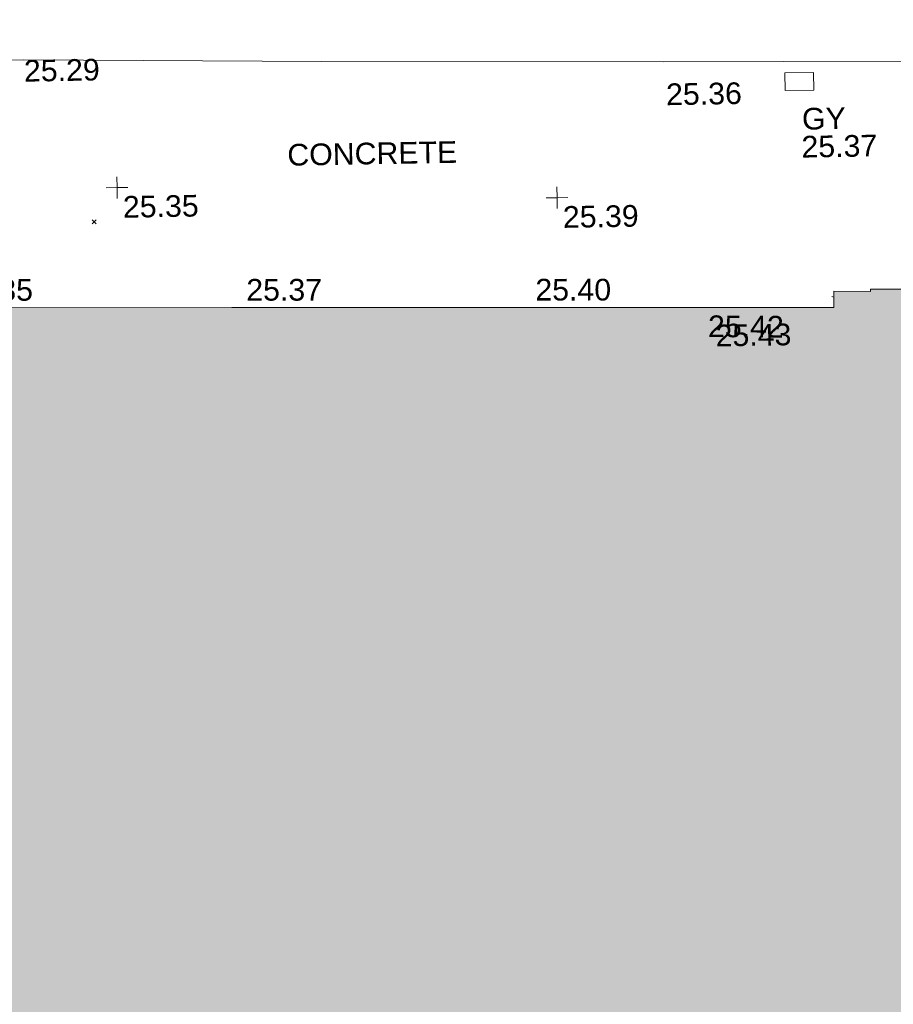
# Model space of a CAD drawing. Header units: millimetres. Extents: x -287732 to 520720, y -88450 to 287754.
# Tile 165 of 256: x -149992 to -134881, y 154294 to 171329. Entities that reach past the tile are written whole.
import ezdxf

# ---------------------------------------------------------------- set-up
doc = ezdxf.new("R2010")
doc.units = ezdxf.units.MM
doc.linetypes.add('IMPORT-UG_ELEC_STREET LIGHTING_QLB2 _2_', pattern=[2700, 1500, -300.0000000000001, 0, -250, 150, -300.0000000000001, 0, -200])
for name, color, linetype, lineweight, true_color in [('00_TOPO_BUILDING_OUTLINE', 5, 'Continuous', 9, 0x0000ff), ('00_TOPO_EAVE', 7, 'Continuous', 9, 0x666666), ('00_TOPO_LEVEL_SPOT', 7, 'Continuous', 9, 0x666666), ('00_TOPO_SERV_GULLY', 7, 'Continuous', 9, 0x5252a5), ('00_UAV_BUILDING_OUTLINE', 5, 'Continuous', 9, 0x0000ff), ('12333-PUM-2D-U-0001-C01 - Rev2_REVIT IMPORT_dwg', 7, 'Continuous', 9, 0x767676), ('A_RHA_Line', 7, 'Continuous', 9, 0x00a600)]:
    doc.layers.add(name, color=color, linetype=linetype, lineweight=lineweight, true_color=true_color)
for name, color, linetype, lineweight in [('00_TOPO_DRIVE_WAY', 7, 'Continuous', 9), ('00_TOPO_SURVEY_TEXT', 7, 'Continuous', 9), ('A_RHA_Detail', 7, 'Continuous', 9), ('GEN-TEXT', 7, 'Continuous', 9)]:
    doc.layers.add(name, color=color, linetype=linetype, lineweight=lineweight)
doc.styles.add('Swis721 Lt BT_2', font='swissl.ttf', dxfattribs={"height": 375})

# ---------------------------------------------------------------- blocks, each defined once
blk = doc.blocks.new('12333-PUM-2D-U-0001-C01 - Rev2_REVIT IMPORT_dwg_MSL_Eaves_SYM_1-V10-Site Location Plan Proposed')
at = {"layer": '00_TOPO_EAVE', "color": 254, "true_color": 0xcccccc}
blk.add_line((-268.8133438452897, 87.51446001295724), (-356.5791934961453, 116.0873754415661), dxfattribs=at)
blk = doc.blocks.new('12333-PUM-2D-U-0001-C01 - Rev2_REVIT IMPORT_dwg_MM-2077200-Site Location Plan Proposed')
at = {"layer": '00_TOPO_LEVEL_SPOT', "color": 254, "true_color": 0xcccccc, "flags": 128}
for points in [[(500.0000000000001, 0), (0, 0), (0, 500.0000000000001)], [(0, -500.0000000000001), (0, 0), (-500.0000000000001, 0)]]:
    blk.add_lwpolyline(points, dxfattribs=at)
blk = doc.blocks.new('12333-PUM-2D-U-0001-C01 - Rev2_REVIT IMPORT_dwg_MGS62954_T2_Galway_ITM_3d_Rev1-2077680-Site Location Plan Proposed')
at = {"layer": '00_TOPO_DRIVE_WAY', "color": 254, "true_color": 0xcccccc, "flags": 128}
blk.add_lwpolyline([(533747634.9638193, 725728748.7596011), (533750821.4659277, 725728675.1209817), (533755039.3341944, 725728649.0769134), (533760195.1452595, 725728528.2893878), (533766107.9389402, 725728420.0941715), (533772325.3917744, 725728327.5430996), (533775213.6032514, 725728177.2023904)], dxfattribs=at)
at = {"layer": '00_TOPO_SERV_GULLY', "color": 254, "true_color": 0xcccccc}
for p, q in [((533768198.4000001, 725728190.4000002), (533768693.7000002, 725728190.4000002)), ((533768198.4000001, 725728190.4000002), (533768198.4000001, 725727885.6000001)), ((533768693.7000002, 725728190.4000002), (533768693.7000001, 725727885.6000001)), ((533768198.4000001, 725727885.6000001), (533768693.7000001, 725727885.6000001))]:
    blk.add_line(p, q, dxfattribs=at)
at = {"xscale": 0.375, "yscale": 0.375, "zscale": 0.375}
for name, p in [('12333-PUM-2D-U-0001-C01 - Rev2_REVIT IMPORT_dwg_MM-2077200-Site Location Plan Proposed', (533756613.9612697, 725726408.2286497)), ('12333-PUM-2D-U-0001-C01 - Rev2_REVIT IMPORT_dwg_MM-2077200-Site Location Plan Proposed', (533764220, 725726100)), ('12333-PUM-2D-U-0001-C01 - Rev2_REVIT IMPORT_dwg_MSL_Eaves_SYM_1-V10-Site Location Plan Proposed', (533769077.0662468, 725724267.6100247))]:
    blk.add_blockref(name, p, dxfattribs=at)
at = {"layer": '00_TOPO_BUILDING_OUTLINE', "color": 251, "true_color": 0x666666, "insert": (533766920.0000001, 725723855.2296079), "char_height": 375, "width": 1495.902363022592, "attachment_point": 1, "line_spacing_factor": 1.005061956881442, "style": 'Swis721 Lt BT_2'}
blk.add_mtext('25.43', dxfattribs=at)
at = {"layer": '00_TOPO_DRIVE_WAY', "color": 251, "true_color": 0x666666, "char_height": 375, "width": 1495.902363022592, "attachment_point": 1, "line_spacing_factor": 1.005061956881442, "style": 'Swis721 Lt BT_2'}
for s, insert in [('25.29', (533755039.3, 725728644.329608)), ('25.36', (533766136.5379891, 725728043.2684274))]:
    blk.add_mtext(s, dxfattribs=dict(at, insert=insert))
at = {"layer": '00_TOPO_LEVEL_SPOT', "char_height": 375, "width": 1495.902363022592, "attachment_point": 1, "line_spacing_factor": 1.005061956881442, "style": 'Swis721 Lt BT_2'}
for s, insert in [('25.35', (533756709.0808527, 725726260.8102245)), ('25.39', (533764315.0808527, 725725952.6102245))]:
    blk.add_mtext(s, dxfattribs=dict(at, insert=insert))
at = {"layer": '00_TOPO_SERV_GULLY', "color": 251, "true_color": 0x666666, "char_height": 375, "attachment_point": 1, "line_spacing_factor": 1.005061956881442, "style": 'Swis721 Lt BT_2'}
for s, insert, width in [('GY', (533768479.9942289, 725727579.0293729), 821.5590755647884), ('25.37', (533768462.4185582, 725727096.0066444), 1495.902363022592)]:
    blk.add_mtext(s, dxfattribs=dict(at, insert=insert, width=width))
at = {"layer": '00_TOPO_SURVEY_TEXT', "color": 251, "true_color": 0x666666, "insert": (533759568.2390252, 725727111.0222985), "char_height": 375, "width": 3286.236302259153, "attachment_point": 1, "line_spacing_factor": 1.005061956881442, "style": 'Swis721 Lt BT_2'}
blk.add_mtext('CONCRETE', dxfattribs=at)
at = {"layer": '00_UAV_BUILDING_OUTLINE', "color": 251, "true_color": 0x666666, "char_height": 375, "width": 1495.902363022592, "attachment_point": 1, "line_spacing_factor": 1.005061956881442, "style": 'Swis721 Lt BT_2'}
for s, insert, rotation in [('25.35', (533753821.735398, 725724875.2645515), 359.02223484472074), ('25.37', (533758820.9457109, 725724789.9436386), 359.02223484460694), ('25.40', (533763820.1560237, 725724704.6227255), 359.02223484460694), ('25.42', (533766795.8424582, 725724020.4512489), 358.5905124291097)]:
    blk.add_mtext(s, dxfattribs=dict(at, insert=insert, rotation=rotation))
blk = doc.blocks.new('12333-PUM-2D-U-0001-C01 - Rev2_REVIT IMPORT_dwg-1620468-Site Location Plan Proposed')
at = {"layer": 'GEN-TEXT', "color": 253, "true_color": 0xaaaaaa}
for p, q in [((115093.9948138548, 109935.2884822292), (115164.705491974, 110005.9991603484)), ((115164.705491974, 109935.2884822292), (115093.9948138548, 110005.9991603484))]:
    blk.add_line(p, q, dxfattribs=at)
blk.add_blockref('12333-PUM-2D-U-0001-C01 - Rev2_REVIT IMPORT_dwg_MGS62954_T2_Galway_ITM_3d_Rev1-2077680-Site Location Plan Proposed', (-533641079.6498471, -725615854.3561786))

msp = doc.modelspace()

# ---------------------------------------------------------------- hatches: boundary and pattern name
at = {"layer": 'A_RHA_Detail', "true_color": 0xc0c0c0}
h = msp.add_hatch(color=9, dxfattribs=at)
h.paths.add_polyline_path([(-80880.60083809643, -68502.79057078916), (-80400.865924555, -68483.41509113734), (-80400.865924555, -62984.64684185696), (-24474.85765177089, -63009.32043784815), (-24456.14471271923, -50840.30023858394), (-36622.55041039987, -50831.65104353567), (-36622.55041039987, -44228.57792613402), (-50959.0526582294, -44218.38599194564), (-50959.0526582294, -42573.78171514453), (-54563.9325804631, -42571.21897729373), (-54565.69773352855, -45054.17447474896), (-92408.82109321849, -45027.27149621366), (-92411.78875845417, -49201.74309222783), (-100061.9988811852, -49201.74309222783), (-100052.2214449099, -64852.82557838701), (-86120.90825229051, -64852.82557838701), (-86092.1662649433, -62957.90041523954), (-84861.10047608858, -62957.90041523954), (-84854.79052929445, -68240.109737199), (-80870.60226892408, -68240.10973722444)])
h.paths.add_polyline_path([(-137238.9269902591, -68461.9384092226), (-132719.7426408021, -68433.0633692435), (-132847.0731201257, -62850.04282283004), (-130454.6837966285, -62916.63108078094), (-130498.2830220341, -61355.85393642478), (-117581.136331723, -61423.42893438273), (-117492.3908565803, -49183.91309190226), (-125136.5200282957, -49178.47881952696), (-125133.572703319, -45032.61887136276), (-163007.1824077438, -45005.6942194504), (-163007.1824076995, -44090.2963411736), (-163123.8521269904, -44090.21339942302), (-163122.6389897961, -42383.75184302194), (-166563.8543419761, -42383.75184298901), (-166565.034908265, -44044.39824208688), (-193158.4656786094, -44025.49275805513), (-193195.152889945, -62863.65652504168), (-137269.7106414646, -62916.63108078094), (-137254.3708868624, -65679.90523788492)])
h.paths.add_polyline_path([(120310.9497607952, -32334.28230164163), (120312.4652266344, -31610.73011961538), (133451.2244789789, -31638.24899384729), (133469.2230092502, -19717.98315780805), (121295.7536929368, -19692.48606430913), (121319.8434528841, -8190.941560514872), (112277.0825930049, -8172.001674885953), (112263.1770823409, -14811.1234547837), (78285.85310969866, -14739.95861438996), (78292.82277619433, -8167.077575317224), (75241.99098605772, -8160.673431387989), (69355.76844233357, -8152.931592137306), (69353.6659720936, -9156.74635762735), (68372.60878945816, -9154.691552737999), (68372.60878945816, -13705.52853215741), (69333.7233474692, -13707.54156770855), (69325.07112547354, -16249.53369228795), (66623.4489111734, -16249.53369228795), (66619.79243935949, -17995.29925530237), (65989.07757494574, -17995.2992552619), (65985.44262772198, -19730.78799483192), (57152.23993377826, -19712.28702421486), (57127.42535098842, -31559.89463417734), (70277.87165424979, -31587.43801817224), (70277.87165431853, -32271.7414715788), (78263.96947909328, -32285.12944888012), (78266.62661740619, -31019.79372153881), (112335.8856506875, -31091.15111860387), (112335.8856506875, -32317.57330553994), (119781.4233959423, -32333.17321913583)])
h.paths.add_polyline_path([(7503.717409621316, -1791.439263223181), (15482.43097392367, -674.0213231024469), (15484.0826588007, 148.1327206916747), (56188.28042539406, 205.5276654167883), (56155.84326007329, 14338.3166313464), (18016.62665935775, 14236.48149539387), (17967.9025208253, 34313.18372071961), (21727.10644863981, 34324.0692624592), (21708.90974962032, 40608.10218321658), (18009.66447159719, 40608.10218321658), (17995.54603706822, 45483.75063442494), (9770.084204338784, 45420.6329473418), (3966.213879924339, 45446.76585222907), (3984.771235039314, 14176.56786832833), (1023.062455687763, 14176.56786837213), (-276.5134647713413, 14190.52623461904), (-231.6790044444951, 5968.135265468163), (-226.4491536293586, 193.7444677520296), (553.0869992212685, 183.4716499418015), (7477.609307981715, 143.2867586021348), (7488.638446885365, -674.0213231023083)])
h.paths.add_polyline_path([(77755.59663317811, 53.47451145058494), (77729.51881611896, 1699.844979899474), (94464.47132486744, 1659.976083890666), (94606.37913471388, 17991.390236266), (88810.4190114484, 18015.03260816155), (88799.89418497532, 14436.74271609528), (69413.88950349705, 14457.8773889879), (69377.35724448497, 99.62816357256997), (75241.99098605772, 67.32134432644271)])
h.paths.add_polyline_path([(61252.12079701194, 46453.95617366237), (105774.7348988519, 46472.68783506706), (105768.2642198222, 61852.61234306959), (92285.13876309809, 61852.61234306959), (92308.59670399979, 65784.30757140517), (96107.4668000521, 65767.60445243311), (96059.68081117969, 75209.20847378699), (101084.8427276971, 75071.88872764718), (104988.0046543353, 74765.36560406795), (108403.6894220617, 74363.8408943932), (112009.2703903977, 73787.25420861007), (115645.3524815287, 73049.69667206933), (116890.8108051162, 72761.69136252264), (120208.9929833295, 71893.18353872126), (120865.241739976, 71703.68484519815), (124135.6329506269, 70669.67317906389), (127435.6253142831, 69480.50055823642), (127820.4368670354, 69394.93141813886), (128274.3081769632, 69331.69585753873), (128731.8791144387, 69306.66104516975), (129189.9401488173, 69320.00258290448), (129645.2782985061, 69371.62688826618), (130094.6997111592, 69461.17185603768), (130535.0520071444, 69588.00939074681), (130963.246434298, 69751.24981927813), (131376.2795165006, 69949.74812590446), (131771.2541232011, 70182.11198903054), (132162.5575600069, 70460.5404660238), (132496.0921583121, 70741.69081113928), (132820.871367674, 71064.98072578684), (133117.4593294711, 71414.31364272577), (133383.77568926, 71787.23923950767), (133616.5473239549, 72178.5372844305), (133817.1647262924, 72590.54524898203), (133982.6025969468, 73017.89547513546), (134111.7005086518, 73457.59040801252), (134203.5529320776, 73906.54590458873), (134257.5155883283, 74361.61286216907), (134272.5462649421, 74819.5993153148), (134250.5259875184, 75277.29281745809), (134189.6227572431, 75731.48297747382), (134090.9274700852, 76178.98397757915), (133955.1324028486, 76616.65691993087), (133783.1900598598, 77041.43184345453), (133576.3064937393, 77450.32925647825), (133335.932843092, 77840.48103920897), (133063.7551572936, 78209.15055532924), (132761.6825665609, 78553.75185442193), (132431.8338935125, 78871.8678050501), (132076.5227905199, 79161.26705197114), (131698.2415080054, 79419.91966861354), (131299.6434187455, 79646.01139197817), (131093.5942456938, 79746.34209763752), (132146.0467355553, 83110.22226145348), (122787.7632953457, 86282.54285518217), (121604.3555412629, 82800.3591886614), (117095.9864227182, 83870.84033785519), (116841.9598400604, 83526.35449572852), (116120.5435466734, 91221.93611972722), (110237.7341284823, 91274.27491021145), (110194.3680786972, 90435.39030214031), (104988.0046543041, 90486.49901390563), (104973.2761846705, 94309.82427956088), (103746.1314668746, 94309.8242795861), (103839.9937121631, 122852.1474271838), (96365.09202306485, 122931.9599470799), (96350.3400238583, 123952.4168585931), (104555.5505249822, 123902.1925226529), (104607.3234458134, 120248.5396156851), (125502.5015002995, 120134.1933400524), (125662.0200253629, 137657.3796882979), (114479.5865733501, 137699.2256881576), (114382.306264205, 129149.9458158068), (104644.159003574, 129187.9975073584), (104577.9931702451, 126217.3903144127), (101184.4926406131, 126159.1566967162), (101264.6166812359, 135959.2655565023), (89967.23178808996, 135988.8856164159), (89927.63362986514, 125823.6463181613), (93630.53562302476, 125840.7948842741), (93580.65688892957, 122931.9599470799), (88697.38835376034, 122904.7310126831), (88679.3898954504, 95739.09143775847), (86378.25848996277, 95739.09143775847), (86378.18187189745, 96178.1008337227), (83279.50743284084, 96200.92083327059), (83273.62493422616, 95735.74732133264), (70169.67509619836, 95733.22421950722), (70166.26842742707, 96272.07409347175), (66674.99731294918, 96257.14073655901), (66654.74538556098, 95755.71092136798), (65784.77231079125, 95755.71092136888), (65887.65094984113, 117470.630565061), (53473.3427162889, 117487.9046429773), (53434.44066309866, 98570.46349063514), (40649.41626916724, 98570.46349063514), (40610.16711559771, 94406.01479078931), (38853.82372868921, 94410.36303440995), (38848.65589191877, 89463.65332729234), (40612.46601912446, 89518.45976927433), (40665.38257362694, 86257.73741128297), (38372.19584460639, 86305.72309285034), (38369.79374539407, 76901.0507917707), (50937.9512507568, 76944.40198294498), (50922.88567286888, 74598.78180889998), (56484.9061132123, 74588.85093771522), (56484.9061132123, 75194.85181995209), (92465.4037153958, 75233.0258166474), (92645.92783662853, 71766.64845094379), (89810.55521366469, 69362.83965827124), (85313.16173974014, 69360.94750420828), (85313.16173974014, 66907.4050808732), (75210.14498263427, 66903.15451589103), (75210.14498263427, 63815.70944550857), (70819.40014309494, 63815.70999200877), (70819.21601505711, 64253.35708059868), (69456.83415683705, 64253.35708059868), (69455.7195737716, 66901.99623166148), (61303.32856759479, 66898.5668068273), (61304.56054988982, 63970.32021231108), (70500.41048208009, 63970.32021219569), (70500.4088543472, 61852.59006207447), (61245.6438848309, 61848.69637488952), (61252.03558504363, 46656.49344428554)])
h.paths.add_polyline_path([(-17153.16561239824, 48569.32684293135), (-17153.16561224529, 60770.38083685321), (-29362.88357759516, 60774.70428694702), (-29362.88357759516, 67399.20394580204), (-43507.24466814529, 67405.01911303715), (-43488.5313307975, 69093.07334175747), (-45766.41866231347, 69109.32868388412), (-45794.3462003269, 67405.01911303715), (-47272.11273194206, 67404.2124544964), (-47272.44887633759, 66454.91798908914), (-86004.56386332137, 66468.63299519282), (-86006.66970787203, 60521.58362721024), (-92662.87722510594, 60521.58362721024), (-92665.2138765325, 50184.35611932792), (-79752.0168396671, 50179.78309939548), (-79752.016597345, 48591.4932381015), (-17157.7163123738, 48569.32845417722)])
h.paths.add_polyline_path([(-201056.4185878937, 48628.75479108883), (-138377.9751621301, 48634.64535779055), (-138377.9751621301, 50133.28201003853), (-125467.710581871, 50134.49626164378), (-125468.6909603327, 60566.1903686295), (-132186.8595614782, 60565.86652591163), (-132187.4203588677, 66533.0197876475), (-170643.3098734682, 66805.61809689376), (-170643.3098732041, 67738.78475848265), (-200340.0100486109, 67488.93693764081), (-200348.7171487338, 60827.78025104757), (-201057.5650552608, 60827.71357558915), (-201056.6510294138, 51102.04313372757)])
h.paths.add_polyline_path([(-240051.5126725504, 54769.19491160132), (-239444.490259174, 54811.10754483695), (-239186.5396223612, 54841.92927608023), (-238764.8191577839, 54940.98166103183), (-238382.4735933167, 55122.46891388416), (-237990.3402229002, 55354.87497234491), (-237269.2031023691, 55936.21515020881), (-237032.4836384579, 56225.56611516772), (-236793.0039602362, 56569.31473944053), (-236554.5880578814, 57004.26389721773), (-236432.7219585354, 57267.46508908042), (-236300.081527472, 57753.26238983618), (-236250.7285154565, 58017.17885684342), (-236235.6490609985, 58516.21786804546), (-236233.2538429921, 58987.85640053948), (-236213.7029795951, 59823.48083769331), (-236363.8287855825, 59820.86038205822), (-236634.0279869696, 60698.06075827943), (-236391.9547756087, 61432.19726339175), (-236225.4740089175, 61435.10319600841), (-236201.6036569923, 62637.68779596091), (-232563.5271750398, 62639.28734435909), (-232563.5271750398, 63049.03842404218), (-232732.1945866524, 63049.15302218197), (-232860.1521277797, 63457.95890274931), (-232731.606808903, 63914.24862697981), (-232560.8209656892, 63914.24862697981), (-232515.1276847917, 70598.00033009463), (-240628.6947849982, 70598.85496273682), (-240629.7923196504, 72350.98321577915), (-246412.6011212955, 72347.36085933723), (-246412.6011212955, 70616.45923936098), (-254449.5805725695, 70618.60952619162), (-254454.637144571, 70754.06491720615), (-254469.7140363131, 73191.66276250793), (-263883.2532625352, 73267.83063688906), (-263902.4181505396, 68260.74348553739), (-263714.8217520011, 68259.82096572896), (-263552.9672900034, 67819.65434396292), (-263719.0883117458, 67392.2068408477), (-263913.6298699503, 67392.20684284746), (-263956.7001913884, 58633.76423459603), (-260181.1963171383, 58611.22607638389), (-260192.3146983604, 56354.25111579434), (-257184.684388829, 56339.46086021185), (-257213.4419957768, 57092.93866021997), (-257338.5163846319, 57093.27331223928), (-257471.0109294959, 57531.74572308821), (-257338.5163845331, 58062.22513696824), (-257203.4956297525, 58064.06881289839), (-257173.5751889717, 58598.54056692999), (-256478.2273617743, 58575.27357994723), (-256478.2273617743, 58788.51859473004), (-256013.0091299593, 58911.92701534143), (-255397.0786664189, 58780.99767617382), (-255397.0786664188, 58595.982422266), (-243809.885361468, 58585.92793201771), (-243805.3570672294, 58352.04527760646), (-243740.939469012, 57884.52572680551), (-243619.0830608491, 57421.84877545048), (-243424.3877545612, 56943.65915412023), (-243247.1437899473, 56608.24157713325), (-243003.0710579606, 56249.99021479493), (-242732.2093200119, 55932.75703082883), (-242371.7230178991, 55603.12658811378), (-242141.255125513, 55424.88676767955), (-241804.9643037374, 55216.88439822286), (-241529.4640827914, 55077.02869055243), (-241100.6275144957, 54917.18295003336), (-240836.2134980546, 54840.82833176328), (-240453.4486195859, 54788.60784130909), (-240218.9578693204, 54777.28227442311)])
h.paths.add_polyline_path([(40276.69022552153, 59895.36417752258), (40328.62676029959, 69196.9439153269), (36588.99968785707, 69217.8245910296), (36619.46637569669, 74674.25962428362), (32264.36460078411, 74687.02318924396), (32233.48293867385, 69156.26826306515), (11916.69390495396, 69269.70959686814), (11966.66200111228, 78218.75165974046), (29087.509017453, 78123.15526808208), (29143.44567205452, 88141.1370047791), (15719.348796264, 88216.09212953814), (15732.60379610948, 90589.9978889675), (4594.294101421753, 90652.19003489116), (4525.129359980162, 78265.12250449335), (10096.76365553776, 78234.01258731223), (10077.43887221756, 74773.03821910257), (4547.641142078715, 74803.91453678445), (4465.579974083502, 60107.1600234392), (19125.89094760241, 60025.30234268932), (19139.86249374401, 62527.53804644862), (31738.59196305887, 62457.19146404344), (31724.55430858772, 59943.11609815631), (38369.79364225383, 59906.01157293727)])
h.paths.add_polyline_path([(-246083.0241259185, 72334.29150213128), (-246083.0594797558, 72334.30275087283), (-246208.2905500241, 72334.29150213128)])
h.paths.add_polyline_path([(-114575.3004830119, 112178.0758695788), (-114575.3246435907, 112178.0758695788), (-114707.2752166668, 115801.5811617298)])
h.paths.add_polyline_path([(-154699.9178765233, 101760.4080976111), (-114382.050333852, 101776.0542914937), (-114382.050333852, 106926.9360164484), (-113755.641395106, 106927.1792101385), (-113757.5507412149, 111847.2721531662), (-114431.6837526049, 111847.2721531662), (-114431.8097758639, 112178.0758695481), (-114575.3004830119, 112178.0758695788), (-114578.9984943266, 121707.2390833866), (-123056.9849702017, 121707.2390833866), (-123068.8201032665, 156452.7036899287), (-119381.2340625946, 156454.1348067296), (-119381.2340625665, 160165.8597952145), (-115501.031452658, 160167.3662801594), (-115503.3750945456, 166206.5793118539), (-132411.7987151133, 166599.6604729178), (-132411.8243278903, 166665.6603411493), (-135275.0124468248, 166664.5490317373), (-135275.0124468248, 166628.1883101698), (-135911.3205076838, 166628.1944502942), (-135911.3479256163, 166352.1604668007), (-152521.1633846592, 166345.7146753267), (-152518.3680955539, 159142.6836790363), (-150699.3133726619, 159117.9265656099), (-150758.5477087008, 122560.691203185), (-151059.2005266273, 122560.691203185), (-151061.0981347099, 121302.4374932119), (-154138.3148337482, 121372.6012653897), (-154138.3148337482, 121865.1834517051), (-154704.3888425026, 121867.2611370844), (-154688.5451973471, 119352.3937021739), (-154745.5933227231, 119352.3715636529), (-154745.5763474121, 118722.1532660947), (-160794.1544526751, 118748.7442832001), (-160794.1544526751, 119410.5425977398), (-163852.1622693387, 119422.408321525), (-163855.0715294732, 118762.2003111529), (-167568.6765459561, 118778.5256058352), (-166634.6619849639, 124395.1277019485), (-166930.050559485, 124500.0918161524), (-167568.6765459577, 124707.6250903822), (-168028.2173235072, 124841.3808647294), (-168630.5006276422, 124991.3056740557), (-169238.2056069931, 125117.4693074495), (-169850.3952285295, 125219.6772876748), (-170466.1255403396, 125297.7720169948), (-171089.11025998, 125351.8553033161), (-171704.4065937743, 125381.1774255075), (-172325.0479971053, 125386.3595015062), (-172782.2248668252, 125374.5832362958), (-173401.7764235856, 125337.4554476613), (-174109.844898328, 125263.4341236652), (-174634.1213722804, 125190.4100126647), (-175245.0145766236, 125080.719099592), (-176047.1958093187, 124895.7675260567), (-176665.4852587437, 124724.7228134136), (-177045.3001228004, 124609.1129151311), (-177631.5127792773, 124405.2077276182), (-176665.4852586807, 118818.5158794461), (-177558.9402083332, 118822.4435768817), (-177662.2853368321, 125263.4341236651), (-176365.3912351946, 126542.9270807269), (-159462.2970490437, 126319.910391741), (-157057.7396790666, 128609.0850976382), (-157060.6673204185, 136153.1661957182), (-158638.8016610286, 137740.2441626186), (-159352.3735831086, 137740.2441626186), (-161634.4140634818, 140201.1078539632), (-168727.9404945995, 140256.8191146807), (-171035.0401161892, 137942.8847305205), (-174184.1459014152, 137942.8847305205), (-176460.1167434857, 140292.2858551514), (-177341.6856934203, 140292.2858551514), (-177341.7113613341, 140358.4281613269), (-183428.5803825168, 140356.0660244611), (-185921.6385985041, 137917.4639994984), (-185921.6385985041, 131757.3091155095), (-186906.8767412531, 131756.9267733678), (-187725.3914540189, 130809.9989183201), (-187724.058890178, 127376.1828148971), (-186481.0281350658, 126304.5577463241), (-186479.4846754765, 122327.2959175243), (-185176.2828158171, 121059.4673825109), (-180304.1129154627, 121059.4673824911), (-180304.1136492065, 118802.0484409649), (-193555.3706955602, 118802.0484409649), (-193555.368699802, 133117.8341649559), (-192593.6442938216, 133118.2073819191), (-192593.6442938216, 134200.8158367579), (-192224.6284783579, 134200.9592041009), (-192225.5653014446, 136615.0101267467), (-192595.0012460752, 136615.0101267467), (-192595.4357332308, 137734.4745165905), (-193589.2709668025, 137734.4746851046), (-193589.2685988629, 147474.570583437), (-193163.2062206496, 147492.8644732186), (-192765.7252967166, 147531.087133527), (-192359.9383250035, 147589.5931622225), (-192199.8207947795, 147616.5827294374), (-191882.7548926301, 147682.9245600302), (-191568.5380070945, 147761.6632019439), (-191257.654638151, 147852.677242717), (-190828.6072909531, 148002.2045655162), (-190647.7999969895, 148070.9514233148), (-190349.7690789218, 148197.8750094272), (-190056.9509284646, 148336.4013817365), (-189769.797051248, 148486.3169427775), (-189405.3590254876, 148698.0567944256), (-189132.906026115, 148873.2749095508), (-188867.542109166, 149059.0543929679), (-188609.6764469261, 149255.1087866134), (-188354.9814055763, 149465.3525772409), (-188079.6339208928, 149713.879248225), (-187884.9836199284, 149901.8220103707), (-187545.928247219, 150265.8040604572), (-187446.29984479, 150378.3960832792), (-187241.3270201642, 150629.2310214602), (-187046.3599558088, 150887.9197697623), (-186861.6992771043, 151154.0634500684), (-186546.1373636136, 151669.829875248), (-186524.4196769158, 151707.0632450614), (-163675.2898318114, 151669.829875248), (-163687.5843045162, 148134.07679455), (-157303.6541541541, 148136.492106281), (-157303.6541541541, 155759.91501608), (-157557.4317586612, 155765.0384228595), (-157555.9168973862, 166678.0466575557), (-187009.2021991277, 166699.7464767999), (-187013.0952111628, 162054.4009359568), (-188707.17754695, 162044.5925187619), (-188705.9961892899, 155021.5333641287), (-188737.9999316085, 154650.5326604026), (-188799.0133969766, 154283.1866125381), (-188857.2045401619, 154035.4341107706), (-188966.1106131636, 153679.3368924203), (-189102.6200311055, 153332.8820747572), (-189265.8911675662, 152998.2056672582), (-189454.9174011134, 152677.371060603), (-189645.2484685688, 152421.3220123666), (-189916.9563410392, 152104.2450531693), (-190212.7041973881, 151809.4634871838), (-190530.6686598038, 151538.7947471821), (-190868.8893671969, 151293.9075915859), (-191225.281078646, 151076.3118324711), (-191597.6465194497, 150887.3490191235), (-192092.8415776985, 150682.5621956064), (-192519.2468154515, 150561.8451365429), (-192903.8930791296, 150482.240889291), (-193187.215491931, 150440.8868273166), (-193594.1866364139, 150407.1257787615), (-193594.5952989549, 151459.9895227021), (-205369.2399268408, 151455.4201247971), (-205354.4523517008, 113350.0822379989), (-207187.1580384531, 113349.3710182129), (-207184.3024929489, 105991.0636522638), (-205312.8748221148, 105991.1901500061), (-205311.2362476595, 101769.6553082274), (-175488.6451201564, 101781.2285901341), (-175488.6451201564, 110889.6985621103), (-154703.4627663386, 110897.5679794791), (-154700.2792295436, 102691.5597281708)])
h.paths.add_polyline_path([(193735.9435693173, 113047.8274774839), (208865.0938716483, 114991.0266430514), (208976.1154123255, 114126.6471160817), (216447.8967332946, 115086.3281915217), (216038.7305308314, 118271.9702413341), (232648.5073383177, 120405.3421626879), (233425.993615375, 114352.0734369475), (240632.2017567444, 115277.6440988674), (239854.8412683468, 121329.9334727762), (256406.8682407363, 123455.8879629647), (257091.7572256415, 118089.1198988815), (264572.2871227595, 119040.8180953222), (261877.8350555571, 138524.7609215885), (259178.7147038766, 138221.6086035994), (259197.3483655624, 137439.0084132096), (254686.1480587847, 136897.0007612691), (255412.6810205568, 131314.8303176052), (240852.7447969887, 129522.4514056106), (239771.0426543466, 137918.8519126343), (240649.5822431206, 138010.1984551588), (240062.3063116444, 142776.6750342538), (239165.7694642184, 142685.0143484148), (237630.9646614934, 151018.3171732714), (266172.8791088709, 154560.7889781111), (271297.1876944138, 142612.4006970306), (276531.7397502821, 144861.098714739), (274941.5029779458, 148527.9037281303), (302074.5307653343, 160134.9084326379), (300215.9323773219, 164320.1841173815), (301528.1613272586, 164907.0997989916), (300405.1237791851, 167477.8916353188), (299016.6944531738, 166945.7181824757), (295626.7488506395, 174518.754428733), (294333.0289184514, 177537.1551681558), (287288.8475947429, 174518.754428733), (289427.6893504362, 169661.0163463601), (272956.7816584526, 162557.1203578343), (271943.2187787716, 164897.4305293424), (267016.3118217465, 162764.0369715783), (268502.3094164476, 159357.0430143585), (265200.4029574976, 157946.4096681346), (226856.416695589, 153146.7821792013), (227510.3041274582, 148852.0205334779), (228280.9873165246, 141179.0007483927), (227302.3544112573, 141050.281300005), (227895.3788235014, 136433.1758633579), (228748.5501749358, 136523.8855003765), (229602.3077302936, 128023.7667641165), (217691.2359889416, 126493.8999679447), (217642.3600127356, 126874.433267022), (215138.5007311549, 126552.8357430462), (215194.9980427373, 126112.965074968), (215015.6132226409, 126089.924757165), (214840.9672575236, 127449.66446064), (192258.7012018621, 124549.1816390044), (193486.3576426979, 114991.0266430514)])
h.paths.add_polyline_path([(-78076.24187439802, 117605.5188722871), (-78076.23951902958, 117610.0871211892), (-78070.318122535, 129485.7330792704), (-74723.15926543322, 129478.385255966), (-74723.15926543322, 125435.7860624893), (-48015.64546086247, 125380.0246061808), (-47996.55031653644, 135872.5822179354), (-61198.15919578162, 135901.5630078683), (-74714.72264144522, 135923.5088764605), (-74723.6287602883, 131865.2975510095), (-78070.318122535, 131872.642169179), (-78062.97909487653, 149549.7689430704), (-58292.26570492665, 149541.5607197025), (-58292.26570491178, 148946.2407608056), (-37707.70924046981, 148937.6946533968), (-37703.30827430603, 159740.0672041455), (-44148.26955755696, 159742.7429641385), (-44148.26955755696, 162961.3319174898), (-49829.95437583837, 162961.3319174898), (-49830.92144130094, 160632.0129326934), (-78494.09026625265, 160643.9130440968), (-78494.09026625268, 161615.1537738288), (-78739.225852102, 161615.2555472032), (-78691.7919454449, 168187.9195488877), (-90844.57645036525, 168126.8149079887), (-90962.52567694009, 152686.7636277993), (-89064.97866809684, 152685.9758215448), (-89079.54115380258, 117610.0871211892), (-78374.80218507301, 117605.6428258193)])
h.paths.add_polyline_path([(69254.82576126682, 129235.9722870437), (69259.97086178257, 136167.789247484), (86068.0992678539, 136131.0235193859), (86008.66431381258, 164703.3084147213), (58789.63167882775, 164723.511581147), (58789.63167882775, 170119.2062865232), (54460.1632489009, 170122.4198087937), (54457.21717773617, 166153.279245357), (47042.2151650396, 166158.7829869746), (47041.10931533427, 164668.9097040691), (39173.27935198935, 164674.7495545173), (39172.83712618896, 164078.9539098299), (17014.87910992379, 164095.4005254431), (17002.38841206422, 147267.1142245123), (12659.63471563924, 147267.1142245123), (12653.60087534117, 139137.9291796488), (17031.41608901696, 139134.6797717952), (17024.5879174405, 129935.3194463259), (39191.34773726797, 129918.8662983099), (39191.34773726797, 129258.2867272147), (69014.0340609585, 129236.1510132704)])
h.paths.add_polyline_path([(39265.62356917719, 139467.8223435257), (33050.91021530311, 139484.1586867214), (33087.56357182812, 153427.9220784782), (39277.60130889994, 153411.6505991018), (39277.60130890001, 152830.3127277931), (43058.29603858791, 152820.3745823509), (43024.83899408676, 140092.5601633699), (39267.2657899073, 140092.5601633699)])
h.paths.add_polyline_path([(1979.548949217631, 189123.2414339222), (18699.10403225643, 189180.0465563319), (18678.46874730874, 195253.6675675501), (24349.02704561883, 195272.9334348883), (24334.96888372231, 199550.7690688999), (28829.78348974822, 199566.0403168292), (28798.3577216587, 208815.6446464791), (24334.949615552, 208806.151404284), (24333.90624841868, 209113.2475694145), (16811.59093053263, 209087.6903002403), (16806.58456499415, 208843.5909093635), (6772.293057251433, 208809.4991440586), (6797.166076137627, 201488.5780549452), (-8471.058649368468, 201436.7038490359), (-8471.058649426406, 200429.0172028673), (-11856.09020770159, 200417.5164702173), (-11823.72827009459, 190892.3684138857), (-7614.729360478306, 190906.6685966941), (-7614.729360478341, 190170.8290169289), (-4608.619189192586, 190169.2993656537), (-4608.238782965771, 190916.8832264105), (1973.379031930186, 190939.2444180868), (1977.122761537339, 189837.3456693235)])
h.paths.add_polyline_path([(-20506.22133143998, 190640.0286460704), (-20122.28942212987, 206347.1214480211), (-41550.34215551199, 207015.2557957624), (-41462.26177903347, 210449.6195896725), (-31391.41053372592, 210152.0276719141), (-31078.64493155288, 223862.5743669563), (-44305.08575743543, 224230.7972280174), (-44490.79956591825, 211865.5542346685), (-47510.12209648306, 211942.9901385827), (-47722.57925071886, 203659.0205614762), (-47076.06680548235, 203635.3001465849), (-47175.4684425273, 199531.9403872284), (-46801.21126120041, 199520.4703269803), (-46873.68175963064, 195478.5899481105), (-44600.40472248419, 195425.2559779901), (-44685.88459507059, 192243.2795180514), (-38073.99929115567, 192135.6564362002), (-38104.39995468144, 191126.972250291), (-21537.79264466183, 190668.5723412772)])
h.paths.add_polyline_path([(16801.02360973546, 195961.500137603), (9656.615133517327, 196015.1086063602), (9643.838150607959, 199513.9922857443), (11631.77992468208, 199485.8321209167), (11631.7920940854, 203322.2460456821), (16806.58456511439, 203391.4855728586), (16801.0407710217, 195984.4293109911)])
h.paths.add_polyline_path([(122084.9264926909, 200536.2570557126), (122088.1805162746, 206386.1947929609), (125211.1061638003, 206386.1947929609), (125211.1162733, 206645.8932837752), (126202.7098976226, 206645.8932838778), (126203.0204769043, 207041.0477229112), (130401.4034741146, 206979.0758390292), (130444.2691124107, 209883.280297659), (126202.8383603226, 209945.8832030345), (126203.0204769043, 214624.1281189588), (127364.791950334, 214624.1281190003), (127365.2106673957, 225380.2058567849), (126159.8599207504, 225380.2527798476), (126207.4133336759, 241475.3410923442), (119482.5411291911, 241495.8747898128), (119479.2041949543, 246182.0096278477), (109943.9121324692, 246175.2196735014), (109953.2702601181, 233033.381429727), (115000.5285021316, 233033.3814296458), (114999.579292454, 208653.4991933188), (112026.3032630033, 208653.4991933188), (112024.3519988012, 200538.6761891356), (122024.6079402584, 200536.2715596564)])
h.paths.add_polyline_path([(30087.05071580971, 200986.75440713), (38030.67179071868, 201028.6865660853), (38030.67179071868, 202922.9731660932), (38109.89531492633, 202923.3913649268), (38067.25569096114, 208827.6066631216), (38013.35839378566, 208827.6672237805), (38012.38630971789, 209012.5383931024), (30044.90685988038, 208970.480297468), (30076.83023715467, 202922.9203834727)])
h.paths.add_polyline_path([(195986.2599417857, 205661.5722736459), (202896.8751332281, 206052.0074670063), (202676.8862551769, 209945.7611691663), (195766.2710618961, 209555.3259759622)])
h.paths.add_polyline_path([(-91652.40581580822, 206392.6172135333), (-79454.24421187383, 206432.5105635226), (-79629.29258199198, 238245.6998510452), (-68904.21147484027, 238215.095164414), (-68918.55832832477, 246312.9061543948), (-68918.56040493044, 246314.0782553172), (-68756.515268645, 246312.9061543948), (-68755.20581930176, 246638.9786699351), (-79620.07671794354, 246651.3624133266), (-79606.5628449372, 247343.5411849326), (-82154.50636787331, 247318.0695596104), (-82154.50636787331, 247488.1275895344), (-91640.64698348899, 247472.5371040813), (-91638.72040628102, 246846.4753752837), (-131470.3702759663, 246641.42150215), (-131470.3702759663, 250159.5419305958), (-142857.1087886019, 250176.7939677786), (-142864.0554935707, 246220.0701029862), (-165118.8027587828, 246272.3986783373), (-165040.0492656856, 253907.936045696), (-178677.4727934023, 253929.5079730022), (-178699.5521575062, 238176.7234097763), (-138599.3373496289, 238209.4781454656), (-138548.4479938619, 206627.5237025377), (-126646.6702863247, 206572.2299428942), (-126666.6805510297, 234825.8818836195), (-124962.7180531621, 234825.9534805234), (-124969.0241559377, 234688.4891474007), (-91595.61129713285, 234664.3133306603), (-91650.87307429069, 207155.5994723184)])
h.paths.add_polyline_path([(142123.7078574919, 209113.5383730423), (152768.4446292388, 209127.3137314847), (152745.2992288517, 227012.63380935), (142100.5623961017, 226998.8584508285), (142121.8067345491, 210582.5602643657)])
h.paths.add_polyline_path([(168998.8561129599, 209274.9592350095), (169026.8416078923, 226860.3446540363), (161686.6780314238, 226876.6646907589), (161647.6783165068, 209291.3037608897), (168846.6177107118, 209275.2977201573)])
h.paths.add_polyline_path([(49761.46820719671, 218476.5678095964), (49794.00484360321, 223316.1680811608), (41274.07755982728, 223363.4010619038), (41273.58999769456, 223290.8795634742), (32187.30576796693, 223351.9666549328), (32202.10532419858, 225553.2987454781), (20081.83724695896, 225634.7833114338), (20035.26675877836, 218707.7438801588), (31566.33951793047, 218630.2204881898), (31566.12891731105, 218598.8950898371), (49750.1971391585, 218476.6435849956)])
h.paths.add_polyline_path([(162361.9830851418, 234154.05208666), (162366.6425722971, 241589.9129272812), (135261.102696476, 241630.986197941), (135249.088870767, 234197.8735112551), (160249.0277027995, 234157.4671671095)])
h.paths.add_polyline_path([(176458.8604389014, 246709.5724700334), (176516.2484477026, 252173.1529804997), (168884.2833866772, 252253.3171281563), (168934.86529241, 257068.9279575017), (164355.0504715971, 257117.0331241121), (164296.1746742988, 251511.808811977), (164416.8965511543, 251510.5407811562), (164367.8024342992, 246836.573754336), (171460.1142273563, 246762.0779818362)])

# ---------------------------------------------------------------- linework, layer by layer
at = {"layer": 'A_RHA_Line', "color": 7}
for p, q in [((-135274.9983386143, 166628.1944503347), (-135911.3479256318, 166631.8326930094)), ((-135911.3479256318, 166631.8326930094), (-135909.2403114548, 166352.1612847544)), ((-132411.8243278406, 166665.6603411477), (-135275.0124468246, 166664.549219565)), ((-135275.0124468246, 166664.549219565), (-135274.9983386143, 166628.1944503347)), ((-146322.709709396, 166348.1201170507), (-151322.6476734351, 166346.1797849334)), ((-141322.7717453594, 166350.0604490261), (-146322.709709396, 166348.1201170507)), ((-136322.8337813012, 166352.0007811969), (-141322.7717453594, 166350.0604490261)), ((-135909.2403114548, 166352.1612847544), (-136322.8337813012, 166352.0007811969))]:
    msp.add_line(p, q, dxfattribs=at)

# ---------------------------------------------------------------- block references
at = {"layer": '12333-PUM-2D-U-0001-C01 - Rev2_REVIT IMPORT_dwg', "color": 254, "linetype": 'IMPORT-UG_ELEC_STREET LIGHTING_QLB2 _2_', "true_color": 0xffd4d4, "rotation": 0.9999999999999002}
msp.add_blockref('12333-PUM-2D-U-0001-C01 - Rev2_REVIT IMPORT_dwg-1620468-Site Location Plan Proposed', (-261895.0770586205, 55869.5817132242), dxfattribs=at)

doc.saveas('drawing.dxf')
